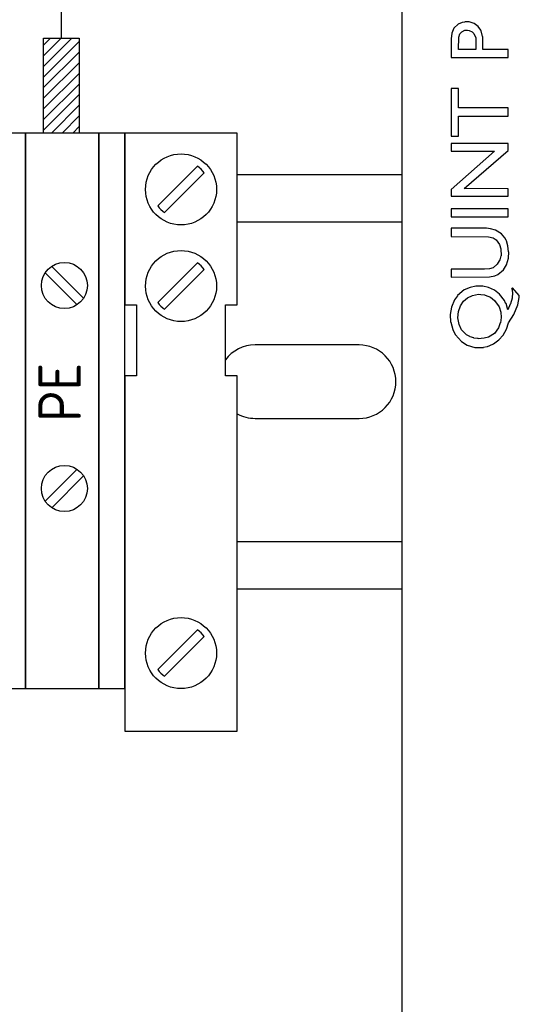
# Model space of a CAD drawing. Extents: x 0 to 420, y 0 to 297.
# Tile 4 of 12: x 103 to 124, y 136 to 177. Entities that reach past the tile are written whole.
import ezdxf
from ezdxf.enums import TextEntityAlignment as Align

# ---------------------------------------------------------------- set-up
doc = ezdxf.new("R2010")
doc.units = 0
for name, color, linetype in [('L025', 4, 'CONTINUOUS'), ('L035', 2, 'CONTINUOUS'), ('L070', 1, 'CONTINUOUS'), ('T018', 7, 'CONTINUOUS'), ('T025', 4, 'CONTINUOUS')]:
    doc.layers.add(name, color=color, linetype=linetype)
doc.styles.add('ISO', font='ISO.SHX')

# ---------------------------------------------------------------- blocks, each defined once
blk = doc.blocks.new('quint-ps-100-240ac-24dc-5')
at = {"layer": 'L035'}
blk.add_line((0, 65.113), (0, 0), dxfattribs=at)
at = {"layer": 'T025'}
for p, q in [((2.203, 47.48), (2.115, 47.278)), ((2.378, 47.65), (2.203, 47.48)), ((2.553, 47.716), (2.378, 47.65)), ((2.536, 47.335), (2.658, 47.396)), ((2.667, 47.742), (2.553, 47.721)), ((2.553, 47.721), (2.553, 47.716)), ((2.658, 47.396), (2.781, 47.396)), ((2.851, 47.747), (2.667, 47.747)), ((2.667, 47.747), (2.667, 47.742)), ((2.781, 47.396), (2.851, 47.387)), ((3.062, 47.686), (2.851, 47.747)), ((3.228, 47.55), (3.062, 47.686)), ((3.333, 47.401), (3.228, 47.55)), ((3.333, 47.383), (3.333, 47.401)), ((2.115, 47.278), (2.08, 47.032)), ((2.08, 47.032), (2.08, 46.239)), ((2.395, 46.585), (2.404, 47.098)), ((2.404, 47.098), (2.413, 47.098)), ((2.413, 47.098), (2.457, 47.247)), ((2.457, 47.247), (2.536, 47.335)), ((2.851, 47.387), (2.851, 47.383)), ((2.851, 47.383), (2.974, 47.33)), ((2.974, 47.33), (3.044, 47.265)), ((3.044, 47.265), (3.132, 47.081)), ((3.132, 47.081), (3.132, 46.585)), ((3.351, 47.37), (3.333, 47.383)), ((3.412, 47.138), (3.351, 47.37)), ((3.421, 47.138), (3.412, 47.138)), ((3.43, 46.585), (3.421, 47.138)), ((3.132, 46.585), (2.395, 46.585)), ((4.491, 46.585), (3.43, 46.585)), ((4.491, 46.239), (4.491, 46.585)), ((2.08, 46.239), (4.491, 46.239)), ((2.08, 44.942), (2.08, 42.925)), ((2.395, 44.942), (2.08, 44.942)), ((2.395, 44.122), (2.395, 44.942)), ((4.491, 44.122), (2.395, 44.122)), ((4.491, 43.771), (4.491, 44.122)), ((2.395, 42.925), (2.395, 43.771)), ((2.395, 43.771), (4.491, 43.771)), ((2.08, 42.925), (2.395, 42.925)), ((2.08, 42.61), (2.08, 42.29)), ((4.491, 42.61), (2.08, 42.61)), ((4.491, 42.312), (4.491, 42.61)), ((2.08, 42.29), (3.921, 42.285)), ((3.921, 42.285), (2.08, 40.677)), ((2.632, 40.707), (4.491, 42.312)), ((2.08, 40.677), (2.08, 40.383)), ((2.08, 40.383), (4.491, 40.383)), ((4.491, 40.699), (2.632, 40.707)), ((4.491, 40.383), (4.491, 40.699)), ((2.08, 39.857), (2.08, 39.511)), ((4.491, 39.857), (2.08, 39.857)), ((2.08, 39.857), (2.08, 39.511)), ((4.491, 39.857), (2.08, 39.857)), ((2.08, 39.511), (4.491, 39.511)), ((2.08, 39.511), (4.491, 39.511)), ((4.491, 39.511), (4.491, 39.857)), ((4.491, 39.511), (4.491, 39.857)), ((2.08, 39.033), (2.08, 38.682)), ((3.579, 39.033), (2.08, 39.033)), ((2.08, 38.682), (3.658, 38.678)), ((3.754, 39.016), (3.579, 39.033)), ((3.658, 38.678), (3.658, 38.669)), ((3.658, 38.669), (3.86, 38.63)), ((3.965, 38.959), (3.754, 39.016)), ((4.21, 38.801), (3.965, 38.959)), ((4.35, 38.634), (4.21, 38.801)), ((3.86, 38.63), (3.982, 38.546)), ((3.982, 38.546), (3.991, 38.546)), ((3.991, 38.546), (4.122, 38.354)), ((4.122, 38.354), (4.184, 38.169)), ((4.403, 38.525), (4.35, 38.634)), ((4.421, 38.498), (4.403, 38.525)), ((4.482, 38.292), (4.421, 38.498)), ((4.508, 38.034), (4.482, 38.292)), ((4.482, 38.292), (4.482, 38.292)), ((4.184, 37.876), (4.14, 37.701)), ((4.184, 38.169), (4.193, 37.876)), ((4.193, 37.876), (4.184, 37.876)), ((4.508, 37.766), (4.517, 38.034)), ((4.517, 38.034), (4.508, 38.034)), ((4.026, 37.516), (3.86, 37.363)), ((4.114, 37.665), (4.026, 37.516)), ((4.14, 37.701), (4.114, 37.665)), ((4.298, 37.284), (4.421, 37.495)), ((4.421, 37.495), (4.508, 37.766)), ((3.5, 37.31), (2.08, 37.31)), ((2.08, 37.31), (2.08, 36.968)), ((3.71, 37.319), (3.5, 37.31)), ((3.702, 36.977), (3.93, 37.021)), ((3.86, 37.363), (3.71, 37.319)), ((3.93, 37.03), (4.052, 37.082)), ((3.93, 37.021), (3.93, 37.03)), ((4.052, 37.082), (4.298, 37.284)), ((2.08, 36.968), (3.702, 36.977)), ((3.43, 36.587), (3.132, 36.587)), ((3.132, 36.587), (3.132, 36.583)), ((3.658, 36.535), (3.43, 36.587)), ((2.36, 36.184), (2.229, 36.013)), ((2.641, 36.429), (2.36, 36.197)), ((2.36, 36.197), (2.36, 36.184)), ((2.886, 36.53), (2.641, 36.429)), ((2.781, 36.101), (2.992, 36.201)), ((3.132, 36.583), (2.886, 36.535)), ((2.886, 36.535), (2.886, 36.53)), ((2.992, 36.201), (3.246, 36.245)), ((3.246, 36.245), (3.333, 36.237)), ((3.333, 36.237), (3.5, 36.219)), ((3.5, 36.219), (3.526, 36.206)), ((3.526, 36.206), (3.746, 36.123)), ((3.912, 36.416), (3.658, 36.535)), ((4.122, 36.245), (3.912, 36.416)), ((4.333, 35.987), (4.131, 36.245)), ((4.675, 36.517), (4.64, 36.473)), ((4.64, 36.473), (4.648, 36.473)), ((4.648, 36.473), (4.675, 36.329)), ((4.675, 36.329), (4.666, 36.088)), ((4.955, 36.201), (4.675, 36.517)), ((4.964, 36.201), (4.955, 36.201)), ((4.964, 36.105), (4.964, 36.201)), ((2.229, 36.013), (2.097, 35.702)), ((2.395, 35.522), (2.474, 35.763)), ((2.474, 35.763), (2.606, 35.956)), ((2.606, 35.956), (2.781, 36.101)), ((3.746, 36.123), (3.912, 35.991)), ((3.912, 35.991), (4.114, 35.719)), ((4.386, 35.873), (4.333, 35.987)), ((4.403, 35.851), (4.386, 35.873)), ((4.482, 35.597), (4.403, 35.851)), ((4.578, 35.825), (4.482, 35.597)), ((4.596, 35.846), (4.578, 35.825)), ((4.657, 36.088), (4.596, 35.846)), ((4.666, 36.088), (4.657, 36.088)), ((4.736, 35.391), (4.903, 35.807)), ((4.903, 35.807), (4.964, 36.105)), ((2.097, 35.702), (2.045, 35.391)), ((2.045, 35.391), (2.062, 35.066)), ((2.369, 35.259), (2.395, 35.522)), ((2.395, 35.522), (2.395, 35.522)), ((4.114, 35.719), (4.184, 35.487)), ((4.184, 35.487), (4.193, 35.268)), ((4.508, 35.036), (4.736, 35.391)), ((2.062, 35.066), (2.071, 35.066)), ((2.071, 35.066), (2.15, 34.755)), ((2.422, 34.974), (2.369, 35.259)), ((2.527, 34.751), (2.422, 34.974)), ((4.158, 35.036), (4.087, 34.825)), ((4.166, 35.036), (4.158, 35.036)), ((4.193, 35.268), (4.166, 35.036)), ((4.193, 35.268), (4.193, 35.268)), ((4.421, 34.773), (4.508, 35.036)), ((2.15, 34.755), (2.159, 34.742)), ((2.159, 34.742), (2.264, 34.531)), ((2.264, 34.531), (2.518, 34.251)), ((2.729, 34.536), (2.527, 34.751)), ((2.878, 34.466), (2.729, 34.536)), ((3.912, 34.593), (3.658, 34.439)), ((4.087, 34.825), (3.912, 34.593)), ((4.096, 34.317), (4.28, 34.518)), ((4.28, 34.518), (4.421, 34.773)), ((2.518, 34.251), (2.764, 34.093)), ((2.764, 34.093), (3.079, 34.006)), ((2.895, 34.453), (2.878, 34.466)), ((3.044, 34.404), (2.895, 34.453)), ((3.044, 34.4), (3.044, 34.404)), ((3.22, 34.374), (3.044, 34.4)), ((3.474, 34.387), (3.22, 34.369)), ((3.22, 34.369), (3.22, 34.374)), ((3.658, 34.439), (3.474, 34.387)), ((3.614, 34.049), (3.842, 34.137)), ((3.842, 34.137), (3.868, 34.155)), ((3.868, 34.155), (4.096, 34.317)), ((3.079, 34.006), (3.448, 34.006)), ((3.448, 34.01), (3.605, 34.036)), ((3.448, 34.006), (3.448, 34.01)), ((3.605, 34.036), (3.614, 34.049))]:
    blk.add_line(p, q, dxfattribs=at)

msp = doc.modelspace()

# ---------------------------------------------------------------- hatches: boundary and pattern name
at = {"layer": 'L025'}
h = msp.add_hatch(dxfattribs=at)
h.set_pattern_fill('ANSI31', color=256, scale=0.1, style=0)
h.set_pattern_definition([(45, (-15.7785, 19.09455), (-0.2245064, 0.2245064), [])])
h.paths.add_polyline_path([(103.6215, 172.5), (105.1215, 172.5), (105.1215, 176.5), (103.6215, 176.5)])

# ---------------------------------------------------------------- linework, layer by layer
for p, q in [((103.9622, 166.8702), (105.3088, 165.5236)), ((103.6874, 166.5953), (105.034, 165.2487)), ((103.6874, 156.9526), (105.034, 158.2992)), ((103.9622, 156.6778), (105.3088, 158.0244))]:
    msp.add_line(p, q, dxfattribs=at)
for points in [[(110.4031, 170.8133, 0.0839202), (110.1202, 171.0961), (108.4469, 169.4228, 0.0839202), (108.7298, 169.14)], [(110.1202, 167.0158), (108.4469, 165.3424, 0.0839202), (108.7298, 165.0596), (110.4031, 166.7329, 0.0839202)], [(110.1202, 151.5182), (108.4469, 149.8449, 0.0839202), (108.7298, 149.562), (110.4031, 151.2354, 0.0839202)]]:
    msp.add_lwpolyline(points, format="xyb", close=True, dxfattribs=at)
for centre, radius in [((109.425, 170.1181), 1.5), ((109.425, 166.0377), 1.5), ((104.4981, 166.0594), 0.9718), ((104.4981, 157.4885), 0.9718), ((109.425, 150.5401), 1.5)]:
    msp.add_circle(centre, radius, dxfattribs=at)
at = {"layer": 'L035'}
for p, q in [((111.8, 170.75), (118.75, 170.75)), ((111.8, 168.75), (118.75, 168.75)), ((111.8, 155.25), (118.75, 155.25)), ((111.8, 153.25), (118.75, 153.25))]:
    msp.add_line(p, q, dxfattribs=at)
for points in [[(103.6215, 172.5), (103.6215, 176.5), (105.1215, 176.5), (105.1215, 172.5)], [(107.05, 153.25), (107.05, 147.25), (111.8, 147.25), (111.8, 162.25), (111.3, 162.25), (111.3, 165.25), (111.8, 165.25), (111.8, 172.5), (107.05, 172.5), (107.05, 165.25), (107.55, 165.25), (107.55, 162.25), (107.05, 162.25), (107.05, 147.25)]]:
    msp.add_lwpolyline(points, dxfattribs=at)
for points in [[(99.75, 172.5), (99.75, 149.05), (102.85, 149.05), (102.85, 172.5)], [(102.85, 172.5), (102.85, 149.05), (105.95, 149.05), (105.95, 172.5)], [(107.05, 149.05), (107.05, 172.5), (105.95, 172.5), (105.95, 149.05)]]:
    msp.add_lwpolyline(points, close=True, dxfattribs=at)
msp.add_lwpolyline([(111.8, 160.6435, 0.1269435), (112.55, 160.45), (116.95, 160.45, 0.4142136), (118.5, 162, 0.4142136), (116.95, 163.55), (112.55, 163.55, 0.2389285), (111.3, 162.9165, 0.2389285)], format="xyb", dxfattribs=at)
at = {"layer": 'L070'}
msp.add_lwpolyline([(104.3715, 176.5), (104.3715, 191.5946, -0.4142136), (106.8715, 194.0946), (108.6511, 194.0946, -0.5008468), (111.0492, 190.8881), (110.6634, 189.5783)], format="xyb", dxfattribs=at)

# ---------------------------------------------------------------- block references
at = {"layer": 'L035'}
msp.add_blockref('quint-ps-100-240ac-24dc-5', (118.75, 129.4433), dxfattribs=at)

# ---------------------------------------------------------------- texts
at = {"layer": 'T018', "style": 'ISO'}
msp.add_text('PE', height=1.8, rotation=90, dxfattribs=at).set_placement((104.2984, 161.5469), align=Align.MIDDLE_CENTER)

doc.saveas('drawing.dxf')
